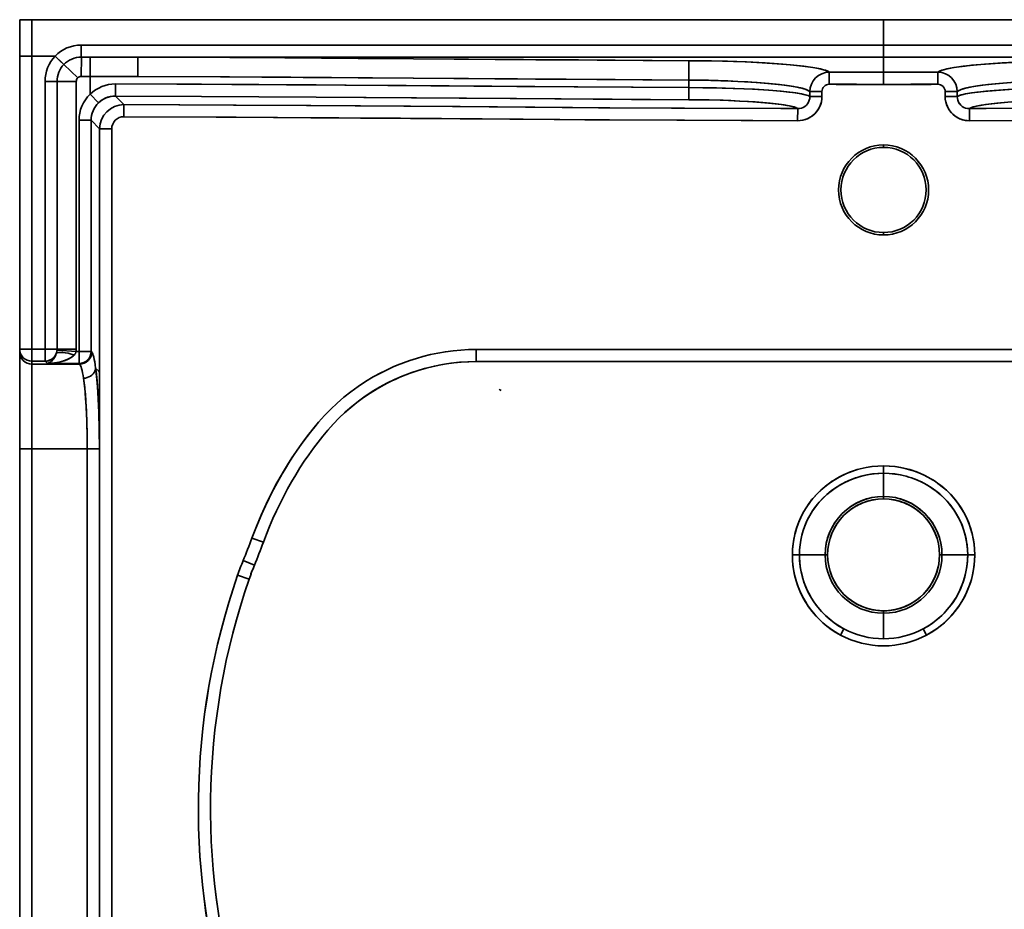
# Model space of a CAD drawing. Extents: x 239 to 2024, y -7 to 1577.
# Tile 2 of 8: x 239 to 644, y 359 to 724. Entities that reach past the tile are written whole.
import ezdxf

# ---------------------------------------------------------------- set-up
doc = ezdxf.new("R2010")
doc.units = 0

msp = doc.modelspace()

# ---------------------------------------------------------------- linework, layer by layer
at = {"color": 7, "lineweight": 35}
for p, q in [((239.5, 724.28), (239.5, 229.28)), ((244.48, 724.28), (594.5, 724.28)), ((594.5, 724.28), (244.48, 724.28)), ((944.5, 724.28), (244.5, 724.28)), ((327.18, 724.28), (249.5, 724.28)), ((357.53, 724.28), (336.52, 724.28)), ((448.49, 724.28), (377.26, 724.28)), ((550.3, 724.28), (448.49, 724.28)), ((594.5, 724.28), (550.3, 724.28)), ((594.5, 724.28), (944.52, 724.28)), ((944.52, 724.28), (594.5, 724.28)), ((638.7, 724.28), (594.5, 724.28)), ((740.51, 724.28), (638.7, 724.28)), ((594.5, 713.86), (264.77, 713.86)), ((594.5, 713.86), (264.77, 713.86)), ((924.23, 713.86), (594.5, 713.86)), ((594.5, 713.86), (924.23, 713.86)), ((239.5, 709.28), (239.5, 588.86)), ((239.5, 588.86), (239.5, 709.28)), ((244.49, 709.28), (244.5, 588.86)), ((244.5, 588.86), (244.49, 709.28)), ((594.5, 708.88), (288.08, 708.88)), ((288.08, 708.88), (594.5, 708.88)), ((594.5, 708.88), (900.92, 708.88)), ((594.5, 708.88), (900.92, 708.88)), ((249.92, 698.9), (249.92, 588.86)), ((249.92, 588.86), (249.92, 698.9)), ((254.86, 698.9), (254.86, 588.86)), ((254.86, 588.86), (254.86, 698.9)), ((262.76, 588.86), (262.76, 698.9)), ((262.76, 698.9), (262.76, 588.86)), ((263.88, 682.91), (263.88, 587.9)), ((263.88, 587.9), (263.88, 682.91)), ((268.86, 682.91), (268.86, 587.9)), ((268.86, 682.91), (268.86, 587.9)), ((272.35, 679.4), (272.35, 579.43)), ((272.35, 579.43), (272.35, 679.4)), ((277.33, 679.4), (277.33, 229.28)), ((277.33, 229.28), (277.33, 679.4)), ((239.5, 587.68), (239.5, 547.83)), ((239.5, 547.83), (239.5, 587.68)), ((427.11, 588.7), (761.89, 588.7)), ((761.89, 588.7), (427.11, 588.7)), ((244.5, 582.7), (244.5, 547.83)), ((244.5, 547.83), (244.5, 582.7)), ((427.11, 583.74), (594.5, 583.74)), ((594.5, 583.74), (427.11, 583.74)), ((761.89, 583.74), (594.5, 583.74)), ((761.89, 583.74), (594.5, 583.74)), ((272.35, 579.43), (272.35, 229.28)), ((272.35, 229.28), (272.35, 579.43)), ((239.5, 547.83), (239.5, 229.72)), ((239.5, 229.72), (239.5, 547.83)), ((244.5, 547.83), (244.5, 229.72)), ((267.29, 547.83), (244.5, 547.83)), ((244.5, 547.83), (267.29, 547.83)), ((244.5, 229.72), (244.5, 547.83)), ((267.29, 229.28), (267.29, 547.83)), ((267.29, 547.83), (267.29, 229.28)), ((272.27, 547.83), (272.27, 229.28)), ((272.27, 229.28), (272.27, 547.83))]:
    msp.add_line(p, q, dxfattribs=at)
at = {"color": 7, "lineweight": 35, "ltscale": 0.125}
for p, q in [((244.5, 724.28), (239.5, 724.28)), ((239.5, 724.28), (244.5, 724.28)), ((249.5, 724.28), (244.5, 724.28)), ((239.5, 588.86), (244.5, 588.86)), ((239.5, 588.86), (244.5, 588.86)), ((244.5, 547.83), (239.5, 547.83)), ((244.5, 547.83), (239.5, 547.83))]:
    msp.add_line(p, q, dxfattribs=at)
at = {"color": 7, "lineweight": 35, "ltscale": 0.124508}
msp.add_line((244.48, 724.28), (239.5, 724.28), dxfattribs=at)
msp.add_line((244.48, 724.28), (239.5, 724.28), dxfattribs=at)
at = {"color": 7, "lineweight": 35, "ltscale": 0.375}
for p, q in [((239.5, 724.28), (239.5, 709.28)), ((244.49, 709.28), (244.48, 724.28)), ((244.48, 724.28), (244.49, 709.28))]:
    msp.add_line(p, q, dxfattribs=at)
at = {"color": 7, "lineweight": 35, "ltscale": 0.233464}
msp.add_line((327.18, 724.28), (336.52, 724.28), dxfattribs=at)
at = {"color": 7, "lineweight": 35, "ltscale": 0.493346}
msp.add_line((377.26, 724.28), (357.53, 724.28), dxfattribs=at)
at = {"color": 7, "lineweight": 35, "ltscale": 0.260458}
for p, q in [((594.5, 724.28), (594.5, 713.86)), ((594.5, 713.86), (594.5, 724.28))]:
    msp.add_line(p, q, dxfattribs=at)
at = {"color": 7, "lineweight": 35, "ltscale": 0.124524}
for p, q in [((594.5, 713.86), (594.5, 708.88)), ((594.5, 708.88), (594.5, 713.86)), ((594.5, 702.68), (594.5, 697.7)), ((594.5, 697.7), (594.5, 702.68)), ((278.85, 692.87), (278.86, 697.85)), ((278.85, 692.87), (278.86, 697.85)), ((514.46, 691.4), (514.48, 696.38)), ((282.33, 684.39), (282.34, 689.37)), ((282.33, 684.39), (282.34, 689.37)), ((559.2, 682.74), (559.21, 687.72)), ((559.2, 682.74), (559.21, 687.72)), ((629.8, 682.74), (629.79, 687.72)), ((629.8, 682.74), (629.79, 687.72)), ((272.35, 679.4), (277.33, 679.4)), ((277.33, 679.4), (272.35, 679.4)), ((263.88, 582.92), (263.88, 587.9)), ((263.88, 582.92), (263.88, 587.9)), ((272.27, 547.83), (267.29, 547.83)), ((272.27, 547.83), (267.29, 547.83))]:
    msp.add_line(p, q, dxfattribs=at)
at = {"color": 7, "lineweight": 35, "ltscale": 0.124722}
msp.add_line((239.5, 709.28), (244.49, 709.28), dxfattribs=at)
at = {"color": 7, "lineweight": 35, "ltscale": 0.124723}
msp.add_line((244.49, 709.28), (239.5, 709.28), dxfattribs=at)
at = {"color": 7, "lineweight": 35, "ltscale": 0.239068}
msp.add_line((254.05, 709.28), (244.49, 709.28), dxfattribs=at)
at = {"color": 7, "lineweight": 35, "ltscale": 0.198098}
msp.add_line((264.83, 700.98), (264.85, 708.91), dxfattribs=at)
at = {"color": 7, "lineweight": 35, "ltscale": 0.198096}
msp.add_line((264.83, 700.98), (264.85, 708.91), dxfattribs=at)
at = {"color": 7, "lineweight": 35, "ltscale": 0.09076}
msp.add_line((268.48, 708.9), (264.85, 708.91), dxfattribs=at)
msp.add_line((268.48, 708.9), (264.85, 708.91), dxfattribs=at)
at = {"color": 7, "lineweight": 35, "ltscale": 0.198254}
msp.add_line((268.46, 700.97), (268.48, 708.9), dxfattribs=at)
at = {"color": 7, "lineweight": 35, "ltscale": 0.198251}
msp.add_line((268.48, 708.9), (268.46, 700.97), dxfattribs=at)
at = {"color": 7, "lineweight": 35, "ltscale": 0.489966}
for p, q in [((288.08, 708.88), (268.48, 708.9)), ((268.48, 708.9), (288.08, 708.88))]:
    msp.add_line(p, q, dxfattribs=at)
at = {"color": 7, "lineweight": 35, "ltscale": 0.199239}
msp.add_line((288.06, 700.91), (288.08, 708.88), dxfattribs=at)
msp.add_line((288.06, 700.91), (288.08, 708.88), dxfattribs=at)
at = {"color": 7, "lineweight": 35, "ltscale": 0.155013}
msp.add_line((594.5, 702.68), (594.5, 708.88), dxfattribs=at)
msp.add_line((594.5, 702.68), (594.5, 708.88), dxfattribs=at)
at = {"color": 7, "lineweight": 35, "ltscale": 0.19757}
msp.add_line((263.34, 700.36), (257.65, 705.85), dxfattribs=at)
at = {"color": 7, "lineweight": 35, "ltscale": 0.197635}
msp.add_line((257.65, 705.85), (263.34, 700.36), dxfattribs=at)
at = {"color": 7, "lineweight": 35, "ltscale": 0.090727}
for p, q in [((268.46, 700.97), (264.83, 700.98)), ((264.83, 700.98), (268.46, 700.97))]:
    msp.add_line(p, q, dxfattribs=at)
at = {"color": 7, "lineweight": 35, "ltscale": 0.489956}
for p, q in [((268.46, 700.97), (288.06, 700.91)), ((244.5, 582.7), (264.1, 582.7)), ((264.1, 582.7), (244.5, 582.7))]:
    msp.add_line(p, q, dxfattribs=at)
at = {"color": 7, "lineweight": 35, "ltscale": 0.182158}
msp.add_line((268.46, 693.69), (268.46, 700.97), dxfattribs=at)
at = {"color": 7, "lineweight": 35, "ltscale": 0.489957}
msp.add_line((268.46, 700.97), (288.06, 700.91), dxfattribs=at)
at = {"color": 7, "lineweight": 35, "ltscale": 0.124526}
for p, q in [((572.18, 697.72), (572.19, 702.7)), ((572.18, 697.72), (572.19, 702.7)), ((616.82, 697.72), (616.81, 702.7)), ((616.82, 697.72), (616.81, 702.7))]:
    msp.add_line(p, q, dxfattribs=at)
at = {"color": 7, "lineweight": 35, "ltscale": 0.123449}
for p, q in [((249.92, 698.9), (254.86, 698.9)), ((254.86, 698.9), (249.92, 698.9)), ((249.92, 588.86), (254.86, 588.86)), ((249.92, 588.86), (254.86, 588.86))]:
    msp.add_line(p, q, dxfattribs=at)
at = {"color": 7, "lineweight": 35, "ltscale": 0.197517}
for p, q in [((262.76, 698.9), (254.86, 698.9)), ((254.86, 698.9), (262.76, 698.9)), ((262.72, 587.9), (254.84, 588.49)), ((262.72, 587.9), (254.84, 588.49)), ((262.76, 588.86), (254.86, 588.86)), ((254.86, 588.86), (262.76, 588.86))]:
    msp.add_line(p, q, dxfattribs=at)
at = {"color": 7, "lineweight": 35, "ltscale": 0.124525}
for p, q in [((514.46, 691.4), (514.48, 696.38)), ((268.86, 682.91), (263.88, 682.91)), ((268.86, 682.91), (263.88, 682.91)), ((244.5, 588.86), (244.5, 583.88)), ((244.5, 588.86), (244.5, 583.88)), ((249.92, 583.88), (249.92, 588.86)), ((249.92, 583.88), (249.92, 588.86)), ((263.88, 587.9), (268.86, 587.9)), ((263.88, 587.9), (268.86, 587.9))]:
    msp.add_line(p, q, dxfattribs=at)
at = {"color": 7, "lineweight": 35, "ltscale": 0.077188}
msp.add_line((514.48, 699.46), (514.48, 696.38), dxfattribs=at)
at = {"color": 7, "lineweight": 35, "ltscale": 0.077187}
msp.add_line((514.48, 696.38), (514.48, 699.46), dxfattribs=at)
at = {"color": 7, "lineweight": 35, "ltscale": 0.124046}
for p, q in [((271.9, 690.11), (268.46, 693.69)), ((268.46, 693.69), (271.9, 690.11))]:
    msp.add_line(p, q, dxfattribs=at)
at = {"color": 7, "lineweight": 35, "ltscale": 0.123683}
msp.add_line((282.34, 689.37), (278.85, 692.87), dxfattribs=at)
msp.add_line((282.34, 689.37), (278.85, 692.87), dxfattribs=at)
at = {"color": 7, "lineweight": 35, "ltscale": 0.051134}
for p, q in [((564.22, 692.69), (564.22, 694.73)), ((564.22, 694.73), (564.22, 692.69)), ((569.19, 694.73), (569.19, 692.69)), ((569.19, 692.69), (569.19, 694.73)), ((619.81, 692.69), (619.81, 694.73)), ((619.81, 694.73), (619.81, 692.69)), ((624.78, 694.73), (624.78, 692.69)), ((624.78, 692.69), (624.78, 694.73))]:
    msp.add_line(p, q, dxfattribs=at)
at = {"color": 7, "lineweight": 35, "ltscale": 0.124297}
for p, q in [((564.22, 694.73), (569.19, 694.73)), ((569.19, 694.73), (564.22, 694.73)), ((569.19, 692.69), (564.22, 692.69)), ((569.19, 692.69), (564.22, 692.69)), ((619.81, 694.73), (624.78, 694.73)), ((619.81, 694.73), (624.78, 694.73)), ((624.78, 692.69), (619.81, 692.69)), ((619.81, 692.69), (624.78, 692.69))]:
    msp.add_line(p, q, dxfattribs=at)
at = {"color": 7, "lineweight": 35, "ltscale": 0.123632}
for p, q in [((268.86, 682.91), (272.35, 679.4)), ((272.35, 679.4), (268.86, 682.91))]:
    msp.add_line(p, q, dxfattribs=at)
at = {"color": 7, "lineweight": 35, "ltscale": 0.025}
for p, q in [((594.5, 672.78), (594.5, 671.78)), ((594.5, 671.78), (594.5, 672.78)), ((594.5, 636.78), (594.5, 635.78)), ((594.5, 635.78), (594.5, 636.78))]:
    msp.add_line(p, q, dxfattribs=at)
at = {"color": 7, "lineweight": 35, "ltscale": 0.029497}
for p, q in [((239.5, 588.86), (239.5, 587.68)), ((239.5, 587.68), (239.5, 588.86)), ((244.5, 583.88), (244.5, 582.7)), ((244.5, 582.7), (244.5, 583.88))]:
    msp.add_line(p, q, dxfattribs=at)
at = {"color": 7, "lineweight": 35, "ltscale": 0.135458}
for p, q in [((249.92, 588.86), (244.5, 588.86)), ((244.5, 588.86), (249.92, 588.86)), ((244.5, 583.88), (249.92, 583.88)), ((249.92, 583.88), (244.5, 583.88))]:
    msp.add_line(p, q, dxfattribs=at)
at = {"color": 7, "lineweight": 35, "ltscale": 0.028898}
for p, q in [((262.72, 587.9), (263.88, 587.9)), ((263.88, 587.9), (262.72, 587.9))]:
    msp.add_line(p, q, dxfattribs=at)
at = {"color": 7, "lineweight": 35, "ltscale": 0.007819}
msp.add_line((268.86, 587.9), (269.08, 587.68), dxfattribs=at)
msp.add_line((268.86, 587.9), (269.08, 587.68), dxfattribs=at)
at = {"color": 7, "lineweight": 35, "ltscale": 0.124069}
msp.add_line((427.11, 588.7), (427.11, 583.74), dxfattribs=at)
msp.add_line((427.11, 588.7), (427.11, 583.74), dxfattribs=at)
at = {"color": 7, "lineweight": 35, "ltscale": 0.033895}
for p, q in [((249.92, 583.88), (250.88, 582.92)), ((250.88, 582.92), (249.92, 583.88))]:
    msp.add_line(p, q, dxfattribs=at)
at = {"color": 7, "lineweight": 35, "ltscale": 0.325}
for p, q in [((250.88, 582.92), (263.88, 582.92)), ((263.88, 582.92), (250.88, 582.92))]:
    msp.add_line(p, q, dxfattribs=at)
at = {"color": 7, "lineweight": 35, "ltscale": 0.00782}
for p, q in [((263.88, 582.92), (264.1, 582.7)), ((264.1, 582.7), (263.88, 582.92))]:
    msp.add_line(p, q, dxfattribs=at)
at = {"color": 7, "lineweight": 35, "ltscale": 0.040704}
msp.add_line((270.72, 581.06), (271.87, 579.9), dxfattribs=at)
msp.add_line((270.72, 581.06), (271.87, 579.9), dxfattribs=at)
at = {"color": 7, "lineweight": 35, "ltscale": 0.016815}
msp.add_line((271.87, 579.9), (272.35, 579.43), dxfattribs=at)
msp.add_line((271.87, 579.9), (272.35, 579.43), dxfattribs=at)
at = {"color": 7, "lineweight": 35, "ltscale": 0.004645}
msp.add_line((594.5, 540.83), (594.5, 541.02), dxfattribs=at)
msp.add_line((594.5, 540.83), (594.5, 541.02), dxfattribs=at)
at = {"color": 7, "lineweight": 35, "ltscale": 0.075555}
for p, q in [((594.5, 540.83), (594.5, 537.81)), ((594.5, 537.81), (594.5, 540.83))]:
    msp.add_line(p, q, dxfattribs=at)
at = {"color": 7, "lineweight": 35, "ltscale": 0.237918}
msp.add_line((594.5, 528.29), (594.5, 537.81), dxfattribs=at)
msp.add_line((594.5, 528.29), (594.5, 537.81), dxfattribs=at)
at = {"color": 7, "lineweight": 35, "ltscale": 0.025304}
for p, q in [((594.5, 528.29), (594.5, 527.28)), ((594.5, 527.28), (594.5, 528.29)), ((571.5, 504.28), (570.49, 504.28)), ((571.5, 504.28), (570.49, 504.28)), ((617.5, 504.28), (618.51, 504.28)), ((617.5, 504.28), (618.51, 504.28)), ((594.5, 481.28), (594.5, 480.27)), ((594.5, 480.27), (594.5, 481.28))]:
    msp.add_line(p, q, dxfattribs=at)
at = {"color": 7, "lineweight": 35, "ltscale": 0.124919}
msp.add_line((334.95, 511.19), (339.64, 509.45), dxfattribs=at)
at = {"color": 7, "lineweight": 35, "ltscale": 0.12492}
msp.add_line((334.95, 511.19), (339.64, 509.45), dxfattribs=at)
at = {"color": 7, "lineweight": 35, "ltscale": 0.124937}
msp.add_line((331.33, 501.9), (335.95, 500), dxfattribs=at)
msp.add_line((331.33, 501.9), (335.95, 500), dxfattribs=at)
at = {"color": 7, "lineweight": 35, "ltscale": 0.072699}
for p, q in [((559.93, 504.28), (557.02, 504.28)), ((629.07, 504.28), (631.98, 504.28))]:
    msp.add_line(p, q, dxfattribs=at)
at = {"color": 7, "lineweight": 35, "ltscale": 0.072701}
for p, q in [((559.93, 504.28), (557.02, 504.28)), ((629.07, 504.28), (631.98, 504.28))]:
    msp.add_line(p, q, dxfattribs=at)
at = {"color": 7, "lineweight": 35, "ltscale": 0.264047}
for p, q in [((570.49, 504.28), (559.93, 504.28)), ((559.93, 504.28), (570.49, 504.28)), ((618.51, 504.28), (629.07, 504.28)), ((629.07, 504.28), (618.51, 504.28))]:
    msp.add_line(p, q, dxfattribs=at)
at = {"color": 7, "lineweight": 35, "ltscale": 0.124942}
msp.add_line((329.05, 495.87), (333.77, 494.23), dxfattribs=at)
msp.add_line((329.05, 495.87), (333.77, 494.23), dxfattribs=at)
at = {"color": 7, "lineweight": 35, "ltscale": 0.262}
msp.add_line((594.5, 480.27), (594.5, 469.79), dxfattribs=at)
msp.add_line((594.5, 480.27), (594.5, 469.79), dxfattribs=at)
at = {"color": 7, "lineweight": 35, "ltscale": 0.072867}
for p, q in [((578.23, 473.85), (576.86, 471.27)), ((610.77, 473.85), (612.14, 471.27))]:
    msp.add_line(p, q, dxfattribs=at)
at = {"color": 7, "lineweight": 35, "ltscale": 0.072869}
for p, q in [((578.23, 473.85), (576.86, 471.27)), ((610.77, 473.85), (612.14, 471.27))]:
    msp.add_line(p, q, dxfattribs=at)
at = {"color": 7, "lineweight": 35}
for points in [[(264.77, 713.86), (264.79, 710.83), (264.81, 709.6), (264.85, 708.91)], [(264.77, 713.86), (264.79, 710.83), (264.81, 709.6), (264.85, 708.91)], [(257.65, 705.85), (257.11, 706.35), (254.05, 709.28)], [(254.05, 709.28), (256, 707.42), (257.65, 705.85)], [(514.51, 707.43), (469.2, 707.71), (423.91, 708.04), (378.66, 708.38), (333.41, 708.67), (288.08, 708.88)], [(514.51, 707.43), (476.74, 707.65), (451.57, 707.83), (401.27, 708.21), (351, 708.57), (325.82, 708.72), (288.08, 708.88)], [(572.19, 702.7), (571.81, 702.95), (571.28, 703.21), (570.61, 703.46), (569.8, 703.7), (567.83, 704.17), (565.43, 704.61), (563.38, 704.91), (561.15, 705.2), (556.23, 705.72), (550.84, 706.17), (546.68, 706.45), (542.38, 706.69), (537.68, 706.91), (532.89, 707.09), (523.77, 707.32), (514.51, 707.43)], [(572.19, 702.7), (571.95, 702.87), (571.64, 703.04), (570.83, 703.38), (569.79, 703.7), (568.54, 704.02), (567.07, 704.32), (565.43, 704.61), (561.75, 705.13), (557.6, 705.59), (553.09, 706), (549.51, 706.26), (545.82, 706.5), (538.15, 706.89), (530.41, 707.17), (522.51, 707.35), (514.51, 707.43)], [(674.49, 707.43), (666.21, 707.34), (658.04, 707.15), (650.07, 706.86), (642.41, 706.45), (636.33, 706.03), (630.69, 705.52), (628.02, 705.22), (625.54, 704.9), (623.41, 704.58), (621.5, 704.24), (620.23, 703.96), (619.12, 703.68), (618.4, 703.46), (617.79, 703.23), (617.22, 702.97), (616.81, 702.7)], [(616.81, 702.7), (617.05, 702.87), (617.36, 703.04), (618.17, 703.38), (619.21, 703.7), (620.46, 704.02), (621.93, 704.32), (623.57, 704.61), (627.25, 705.13), (631.4, 705.59), (635.91, 706), (639.49, 706.26), (643.18, 706.5), (650.85, 706.89), (658.59, 707.17), (666.49, 707.35), (674.49, 707.43)], [(288.06, 700.91), (322.05, 700.77), (356.02, 700.57), (423.87, 700.07), (484.26, 699.64), (514.48, 699.46)], [(514.48, 699.46), (476.69, 699.69), (451.52, 699.86), (401.21, 700.24), (350.96, 700.6), (325.78, 700.75), (288.06, 700.91)], [(514.48, 696.38), (468.87, 696.65), (398.25, 697.18), (349.08, 697.52), (304.12, 697.76), (278.86, 697.85)], [(278.86, 697.85), (314.25, 697.72), (361.32, 697.44), (373.1, 697.36), (443.75, 696.83), (490.9, 696.51), (514.48, 696.38)], [(564.22, 694.73), (563.99, 694.92), (563.7, 695.1), (562.92, 695.46), (561.9, 695.81), (560.99, 696.07), (559.97, 696.31), (557.61, 696.78), (555.87, 697.06), (553.99, 697.33), (549.88, 697.81), (545.4, 698.23), (542.09, 698.49), (538.68, 698.71), (534.65, 698.93), (530.52, 699.11), (522.57, 699.35), (514.48, 699.46)], [(514.48, 699.46), (518.99, 699.42), (523.46, 699.33), (527.68, 699.21), (531.83, 699.06), (537.34, 698.79), (542.6, 698.45), (547.54, 698.05), (551.76, 697.61), (555.55, 697.11), (557.4, 696.82), (559.07, 696.5), (560.3, 696.24), (561.39, 695.96), (562.66, 695.56), (563.17, 695.36), (563.6, 695.15), (563.95, 694.94), (564.22, 694.73)], [(564.22, 692.69), (563.89, 692.88), (563.45, 693.07), (562.89, 693.26), (562.22, 693.45), (560.55, 693.81), (559.03, 694.07), (557.31, 694.32), (553.32, 694.78), (550.45, 695.04), (547.36, 695.28), (540.65, 695.69), (533.41, 696.01), (525.83, 696.22), (520.18, 696.33), (514.48, 696.38)], [(514.48, 696.38), (523.7, 696.27), (532.75, 696.03), (537.16, 695.86), (541.45, 695.65), (545.31, 695.42), (549.01, 695.16), (552.42, 694.86), (555.57, 694.54), (558.4, 694.17), (560.79, 693.76), (562.33, 693.42), (562.96, 693.24), (563.49, 693.06), (563.91, 692.87), (564.22, 692.69)], [(624.78, 694.73), (625.01, 694.92), (625.3, 695.1), (626.08, 695.46), (627.1, 695.81), (628.01, 696.07), (629.03, 696.31), (631.39, 696.78), (633.13, 697.06), (635.01, 697.33), (639.12, 697.81), (643.6, 698.23), (646.91, 698.49), (650.32, 698.71), (654.35, 698.93), (658.48, 699.11), (666.43, 699.35), (674.52, 699.46)], [(624.78, 694.73), (625.05, 694.95), (625.42, 695.16), (625.86, 695.37), (626.4, 695.58), (627.71, 695.99), (628.74, 696.25), (629.88, 696.5), (631.55, 696.81), (633.39, 697.1), (637.39, 697.62), (641.89, 698.08), (646.8, 698.48), (650.6, 698.73), (654.54, 698.94), (658.76, 699.12), (663.06, 699.27), (668.76, 699.4), (674.52, 699.46)], [(674.52, 696.38), (666.08, 696.28), (657.8, 696.08), (649.87, 695.77), (646.11, 695.57), (642.51, 695.34), (637.35, 694.94), (632.83, 694.46), (630.85, 694.2), (629.11, 693.93), (627.63, 693.65), (626.42, 693.35), (625.42, 693.02), (625.06, 692.86), (624.78, 692.69)], [(674.52, 696.38), (665.3, 696.27), (656.25, 696.03), (651.84, 695.86), (647.55, 695.65), (643.69, 695.42), (639.99, 695.16), (636.58, 694.86), (633.43, 694.54), (630.6, 694.17), (628.21, 693.76), (626.67, 693.42), (626.04, 693.24), (625.51, 693.06), (625.09, 692.87), (624.78, 692.69)], [(271.9, 690.11), (272.75, 690.84), (273.67, 691.46), (274.64, 691.97), (275.64, 692.36), (276.67, 692.64), (277.75, 692.82), (278.85, 692.87)], [(278.85, 692.87), (314.23, 692.74), (361.28, 692.46), (402.5, 692.16), (443.71, 691.85), (490.87, 691.53), (514.46, 691.4)], [(278.85, 692.87), (314.22, 692.74), (361.28, 692.46), (420.16, 692.03), (483.03, 691.58), (514.46, 691.4)], [(559.2, 682.74), (560.24, 682.79), (561.26, 682.95), (562.27, 683.21), (563.24, 683.58), (564.16, 684.04), (565.03, 684.6), (565.84, 685.24), (566.58, 685.97), (567.24, 686.76), (567.81, 687.62), (568.29, 688.53), (568.67, 689.49), (568.96, 690.54), (569.13, 691.61), (569.19, 692.69)], [(559.2, 682.74), (560.28, 682.8), (561.35, 682.97), (562.39, 683.25), (563.4, 683.65), (564.36, 684.16), (565.32, 684.81), (566.19, 685.56), (566.97, 686.42), (567.65, 687.36), (568.21, 688.37), (568.65, 689.44), (568.96, 690.55), (569.14, 691.69), (569.19, 692.69)], [(559.21, 687.72), (560, 687.77), (560.77, 687.95), (561.5, 688.24), (562.17, 688.65), (562.77, 689.16), (563.29, 689.75), (563.69, 690.43), (563.99, 691.16), (564.16, 691.91), (564.22, 692.69)], [(564.22, 692.69), (564.16, 691.9), (563.98, 691.13), (563.68, 690.4), (563.27, 689.73), (562.75, 689.13), (562.15, 688.63), (561.47, 688.23), (560.73, 687.94), (559.96, 687.77), (559.21, 687.72)], [(629.8, 682.74), (628.76, 682.79), (627.74, 682.95), (626.73, 683.21), (625.76, 683.58), (624.84, 684.04), (623.97, 684.6), (623.16, 685.24), (622.42, 685.97), (621.76, 686.76), (621.19, 687.62), (620.71, 688.53), (620.33, 689.49), (620.04, 690.54), (619.87, 691.61), (619.81, 692.69)], [(619.81, 692.69), (619.88, 691.53), (620.08, 690.39), (620.41, 689.28), (620.87, 688.22), (621.44, 687.22), (622.14, 686.29), (622.93, 685.45), (623.82, 684.71), (624.79, 684.07), (625.82, 683.55), (626.91, 683.16), (628.04, 682.89), (628.91, 682.78), (629.8, 682.74)], [(629.79, 687.72), (629, 687.77), (628.23, 687.95), (627.5, 688.24), (626.83, 688.65), (626.23, 689.16), (625.71, 689.75), (625.31, 690.43), (625.01, 691.16), (624.84, 691.91), (624.78, 692.69)], [(629.79, 687.72), (629, 687.77), (628.23, 687.95), (627.5, 688.24), (626.82, 688.65), (626.22, 689.16), (625.71, 689.76), (625.3, 690.44), (625.01, 691.17), (624.83, 691.94), (624.78, 692.69)], [(559.21, 687.72), (512.65, 687.9), (481.95, 688.08), (420.53, 688.53), (359.12, 688.98), (328.41, 689.17), (282.34, 689.37)], [(559.21, 687.72), (552.28, 687.74), (507.3, 687.93), (477.3, 688.11), (417.32, 688.55), (357.33, 688.99), (327.34, 689.18), (282.34, 689.37)], [(514.46, 691.4), (522.85, 691.29), (527.3, 691.17), (531.68, 691.02), (535.37, 690.85), (538.97, 690.65), (542.42, 690.42), (545.72, 690.16), (548.53, 689.89), (551.14, 689.59), (553.6, 689.25), (555.73, 688.87), (557.29, 688.51), (557.93, 688.32), (558.47, 688.12), (558.9, 687.92), (559.21, 687.72)], [(514.46, 691.4), (521.54, 691.31), (528.53, 691.13), (535.31, 690.85), (541.73, 690.47), (544.91, 690.23), (547.9, 689.96), (550.34, 689.69), (552.58, 689.4), (554.71, 689.07), (556.5, 688.71), (557.71, 688.39), (558.62, 688.06), (558.96, 687.89), (559.21, 687.72)], [(674.54, 691.4), (667.46, 691.31), (660.47, 691.13), (653.69, 690.85), (647.27, 690.47), (644.09, 690.23), (641.1, 689.96), (638.66, 689.69), (636.42, 689.4), (634.29, 689.07), (632.5, 688.71), (631.29, 688.39), (630.38, 688.06), (630.04, 687.89), (629.79, 687.72)], [(629.79, 687.72), (630.19, 687.97), (630.78, 688.22), (631.38, 688.42), (632.09, 688.61), (633.27, 688.87), (634.63, 689.12), (637.8, 689.59), (641.47, 689.99), (645.52, 690.35), (648.75, 690.57), (652.09, 690.77), (659.03, 691.08), (666.73, 691.3), (674.54, 691.4)], [(629.79, 687.72), (676.35, 687.9), (707.05, 688.08), (768.47, 688.53), (829.88, 688.98), (860.59, 689.17), (906.66, 689.37)], [(906.66, 689.37), (861.66, 689.18), (831.67, 688.99), (771.68, 688.55), (711.69, 688.11), (681.7, 687.93), (636.71, 687.74), (629.79, 687.72)], [(559.2, 682.74), (512.64, 682.92), (481.93, 683.1), (420.51, 683.55), (359.09, 684), (328.39, 684.19), (282.33, 684.39)], [(282.33, 684.39), (320.2, 684.23), (345.45, 684.09), (395.96, 683.73), (446.46, 683.35), (471.71, 683.17), (509.59, 682.94), (540.72, 682.8), (559.2, 682.74)], [(629.8, 682.74), (676.36, 682.92), (707.07, 683.1), (768.49, 683.55), (829.91, 684), (860.61, 684.19), (906.67, 684.39)], [(629.8, 682.74), (659.97, 682.84), (699.6, 683.05), (726.02, 683.23), (778.86, 683.63), (835.67, 684.04), (864.07, 684.21), (906.67, 684.39)], [(254.53, 587.02), (254.32, 586.41), (254.08, 585.87), (253.8, 585.36), (253.51, 584.91), (253.02, 584.3), (252.52, 583.82), (252.01, 583.44), (251.44, 583.13), (250.88, 582.92)], [(254.53, 587.02), (254.23, 586.17), (253.86, 585.46), (253.32, 584.66), (252.75, 584.02), (252.14, 583.52), (251.51, 583.16), (250.88, 582.92)], [(261.92, 586.43), (262.19, 586.75), (262.41, 587.09), (262.63, 587.58), (262.72, 587.9)], [(262.72, 587.9), (262.63, 587.56), (262.42, 587.11), (262.19, 586.76), (261.92, 586.43)], [(427.11, 588.7), (423.94, 588.64), (420.78, 588.47), (417.62, 588.17), (414.48, 587.76), (411.36, 587.23), (408.25, 586.58), (405.18, 585.82), (402.51, 585.06), (399.87, 584.21), (397.26, 583.28), (394.68, 582.27), (392.98, 581.55), (391.3, 580.79), (389.63, 579.99), (387.98, 579.16), (384.77, 577.4), (381.63, 575.52), (378.58, 573.49), (375.62, 571.34), (372.75, 569.07), (369.98, 566.67), (367.32, 564.16), (364.76, 561.54), (362.32, 558.8)], [(427.11, 588.7), (423.94, 588.64), (420.78, 588.47), (417.62, 588.17), (414.48, 587.76), (411.35, 587.23), (408.25, 586.58), (405.18, 585.82), (402.51, 585.06), (399.87, 584.21), (397.26, 583.28), (394.68, 582.27), (392.98, 581.54), (391.29, 580.78), (389.63, 579.99), (387.97, 579.15), (384.76, 577.4), (381.63, 575.51), (378.58, 573.49), (375.62, 571.34), (372.75, 569.07), (369.98, 566.67), (367.32, 564.16), (364.76, 561.53), (362.32, 558.8)], [(250.88, 582.92), (252.82, 583.06), (254.74, 583.33), (255.7, 583.52), (256.65, 583.76), (257.78, 584.09), (258.88, 584.51), (259.96, 585.01), (260.83, 585.52), (261.24, 585.82), (261.62, 586.14), (261.92, 586.43)], [(261.92, 586.43), (261.58, 586.1), (261.22, 585.8), (260.68, 585.43), (260.12, 585.09), (259.04, 584.57), (257.93, 584.15), (256.8, 583.8), (255.08, 583.4), (253.35, 583.12), (252.11, 582.99), (250.88, 582.92)], [(366.11, 555.56), (368.42, 558.14), (370.84, 560.63), (373.37, 563.01), (375.99, 565.27), (378.71, 567.43), (381.51, 569.46), (384.4, 571.37), (387.38, 573.15), (390.42, 574.81), (393.53, 576.33), (396.71, 577.72), (399.94, 578.97), (403.22, 580.07), (406.55, 581.04), (409.92, 581.86), (413.31, 582.53), (416.74, 583.06), (420.19, 583.44), (423.65, 583.66), (427.11, 583.74)], [(427.11, 583.74), (424.04, 583.68), (420.96, 583.5), (417.9, 583.2), (414.85, 582.79), (411.83, 582.26), (408.82, 581.61), (405.84, 580.85), (403.26, 580.08), (400.71, 579.24), (398.18, 578.31), (395.69, 577.29), (394.05, 576.57), (392.42, 575.81), (390.82, 575.01), (389.23, 574.18), (386.34, 572.55), (383.52, 570.81), (380.78, 568.94), (378.11, 566.97), (375.53, 564.89), (373.03, 562.7), (370.63, 560.42), (368.32, 558.03), (366.11, 555.56)], [(270.72, 581.06), (270.63, 580.42), (270.42, 579.8), (270.11, 579.22), (269.68, 578.67), (269.17, 578.18), (268.59, 577.76), (267.95, 577.42), (267.24, 577.16), (266.5, 576.98), (265.74, 576.9)], [(270.72, 581.06), (270.63, 580.42), (270.42, 579.8), (270.11, 579.22), (269.68, 578.67), (269.17, 578.18), (268.59, 577.76), (267.95, 577.42), (267.24, 577.16), (266.5, 576.98), (265.74, 576.9)], [(272.27, 547.83), (272.21, 555.48), (272.01, 562.99), (271.86, 566.64), (271.68, 570.18), (271.47, 573.35), (271.23, 576.36), (270.99, 578.8), (270.72, 581.06)], [(272.27, 547.83), (272.23, 554), (272.11, 560.01), (271.9, 565.73), (271.62, 571.03), (271.28, 575.78), (270.87, 579.85), (270.72, 581.06)], [(265.74, 576.9), (265.99, 575.06), (266.22, 573.05), (266.61, 568.56), (266.92, 563.63), (267.13, 558.4), (267.25, 553.16), (267.29, 547.83)], [(267.29, 547.83), (267.24, 553.66), (267.1, 559.4), (266.85, 564.94), (266.49, 570.15), (266.15, 573.72), (265.74, 576.9)], [(437.42, 571.88), (436.86, 572.15), (436.47, 572.42)], [(362.32, 558.8), (359.94, 555.93), (357.63, 553), (355.4, 549.99), (353.24, 546.93), (351.39, 544.16), (349.6, 541.34), (347.87, 538.48), (346.61, 536.31), (345.38, 534.11), (343.03, 529.67), (340.81, 525.15), (338.73, 520.56), (336.78, 515.9), (334.95, 511.19)], [(594.5, 540.83), (592.12, 540.76), (589.73, 540.54), (587.34, 540.16), (586.11, 539.91), (584.89, 539.62), (583.71, 539.3), (582.53, 538.94), (580.43, 538.18), (578.33, 537.29), (576.24, 536.24), (574.18, 535.04), (573.16, 534.38), (572.15, 533.67), (570.38, 532.31), (568.67, 530.82), (567.02, 529.2), (565.45, 527.44), (563.98, 525.55), (562.69, 523.66), (561.5, 521.67), (560.44, 519.59), (559.51, 517.42), (558.71, 515.18), (558.11, 513.06), (557.63, 510.9), (557.29, 508.71), (557.09, 506.5), (557.02, 504.28)], [(594.5, 540.83), (592.14, 540.76), (589.77, 540.54), (587.38, 540.17), (586.15, 539.92), (584.92, 539.63), (583.73, 539.3), (582.53, 538.94), (580.51, 538.21), (578.47, 537.35), (576.41, 536.33), (574.35, 535.14), (573.32, 534.48), (572.29, 533.77), (570.6, 532.49), (568.93, 531.06), (567.3, 529.48), (565.72, 527.75), (564.95, 526.83), (564.21, 525.87), (562.94, 524.05), (561.76, 522.12), (560.67, 520.07), (559.71, 517.92), (559.27, 516.8), (558.87, 515.66), (558.22, 513.48), (557.7, 511.24), (557.32, 508.94), (557.09, 506.62), (557.02, 504.28)], [(594.5, 540.83), (596.88, 540.76), (599.27, 540.54), (601.66, 540.16), (602.89, 539.91), (604.11, 539.62), (605.29, 539.3), (606.47, 538.94), (608.57, 538.18), (610.67, 537.29), (612.76, 536.24), (614.82, 535.04), (615.84, 534.38), (616.85, 533.67), (618.62, 532.31), (620.33, 530.82), (621.98, 529.2), (623.55, 527.44), (625.02, 525.55), (626.31, 523.66), (627.5, 521.67), (628.56, 519.59), (629.49, 517.42), (630.29, 515.18), (630.89, 513.06), (631.37, 510.9), (631.71, 508.71), (631.91, 506.5), (631.98, 504.28)], [(631.98, 504.28), (631.91, 506.57), (631.69, 508.85), (631.33, 511.1), (630.83, 513.31), (630.2, 515.45), (629.45, 517.53), (628.52, 519.67), (627.48, 521.7), (626.34, 523.62), (625.11, 525.43), (623.81, 527.12), (622.39, 528.76), (620.92, 530.27), (619.4, 531.65), (617.87, 532.91), (616.85, 533.67), (615.82, 534.39), (614.76, 535.07), (613.7, 535.71), (611.7, 536.79), (609.7, 537.72), (607.73, 538.5), (605.76, 539.16), (603.82, 539.69), (601.46, 540.2), (599.13, 540.55), (596.81, 540.76), (594.5, 540.83)], [(559.93, 504.28), (559.99, 506.31), (560.18, 508.34), (560.49, 510.34), (560.93, 512.32), (561.48, 514.26), (562.15, 516.15), (562.75, 517.6), (563.41, 519.02), (564.14, 520.39), (564.73, 521.39), (565.35, 522.37), (566.67, 524.24), (568.09, 525.99), (569.62, 527.62), (571.24, 529.15), (572.94, 530.55), (574.69, 531.81), (576.49, 532.94), (578.31, 533.95), (580.36, 534.91), (582.43, 535.72), (584.5, 536.39), (586.57, 536.93), (588.65, 537.33), (590.6, 537.6), (592.55, 537.76), (594.5, 537.81)], [(594.5, 537.81), (592.21, 537.74), (589.91, 537.52), (587.61, 537.14), (586.44, 536.89), (585.26, 536.6), (584.12, 536.28), (582.98, 535.92), (580.87, 535.12), (578.77, 534.17), (577.71, 533.63), (576.66, 533.05), (575.64, 532.43), (574.62, 531.76), (572.9, 530.52), (571.23, 529.13), (569.61, 527.62), (568.07, 525.96), (567.33, 525.08), (566.62, 524.17), (565.36, 522.39), (564.21, 520.5), (563.17, 518.52), (562.26, 516.45), (561.49, 514.3), (560.93, 512.36), (560.5, 510.37), (560.18, 508.36), (559.99, 506.32), (559.93, 504.28)], [(594.5, 537.81), (596.8, 537.73), (599.11, 537.51), (601.41, 537.14), (602.59, 536.89), (603.76, 536.6), (604.9, 536.28), (606.03, 535.91), (608.06, 535.15), (610.08, 534.25), (612.07, 533.2), (614.03, 532), (615, 531.34), (615.94, 530.64), (617.57, 529.31), (619.13, 527.87), (620.63, 526.31), (622.03, 524.63), (623.34, 522.84), (624.53, 520.95), (625.56, 519.06), (626.47, 517.09), (627.26, 515.06), (627.91, 512.96), (628.42, 510.82), (628.78, 508.64), (629, 506.47), (629.07, 504.28)], [(594.5, 537.81), (596.79, 537.74), (599.09, 537.52), (601.39, 537.14), (602.56, 536.89), (603.74, 536.6), (604.88, 536.28), (606.02, 535.92), (608.13, 535.12), (610.23, 534.17), (611.29, 533.63), (612.34, 533.05), (613.36, 532.43), (614.38, 531.76), (616.1, 530.52), (617.77, 529.13), (619.39, 527.62), (620.93, 525.96), (621.67, 525.08), (622.38, 524.17), (623.64, 522.39), (624.79, 520.5), (625.83, 518.52), (626.74, 516.45), (627.51, 514.3), (628.07, 512.36), (628.5, 510.37), (628.82, 508.36), (629.01, 506.32), (629.07, 504.28)], [(576.86, 471.27), (574.91, 472.39), (573.03, 473.61), (571.23, 474.95), (569.51, 476.4), (567.87, 477.95), (566.33, 479.6), (564.89, 481.34), (563.56, 483.17), (562.35, 485.06), (561.25, 487.01), (560.27, 489.04), (559.41, 491.12), (558.69, 493.25), (558.09, 495.42), (557.62, 497.62), (557.28, 499.85), (557.08, 502.06), (557.02, 504.28)], [(578.23, 473.85), (576.36, 474.92), (574.56, 476.1), (572.83, 477.4), (571.19, 478.8), (569.64, 480.31), (568.18, 481.91), (566.82, 483.61), (565.57, 485.39), (564.45, 487.22), (563.44, 489.13), (562.55, 491.09), (561.79, 493.11), (561.15, 495.18), (560.65, 497.28), (560.27, 499.41), (560.03, 501.56), (559.95, 502.92), (559.93, 504.28)], [(610.77, 473.85), (612.64, 474.92), (614.44, 476.1), (616.17, 477.4), (617.81, 478.8), (619.36, 480.31), (620.82, 481.91), (622.18, 483.61), (623.43, 485.39), (624.55, 487.22), (625.56, 489.13), (626.45, 491.09), (627.21, 493.11), (627.85, 495.18), (628.35, 497.28), (628.73, 499.41), (628.97, 501.56), (629.05, 502.92), (629.07, 504.28)], [(612.14, 471.27), (614.09, 472.39), (615.97, 473.61), (617.77, 474.95), (619.49, 476.4), (621.13, 477.95), (622.67, 479.6), (624.11, 481.34), (625.44, 483.17), (626.65, 485.06), (627.75, 487.01), (628.73, 489.04), (629.59, 491.12), (630.31, 493.25), (630.91, 495.42), (631.38, 497.62), (631.72, 499.85), (631.92, 502.06), (631.98, 504.28)]]:
    msp.add_lwpolyline(points, dxfattribs=at)
for centre, radius, start, end in [((264.76, 699.05), 14.81, 89.9862, 136.3174), ((264.76, 699.05), 14.81, 89.991, 136.312), ((264.84, 698.92), 9.99, 89.9572, 136.0836), ((264.84, 698.92), 9.99, 89.9599, 136.0823), ((264.86, 698.92), 10.01, 136.1376, 180.1146), ((264.87, 698.92), 10.01, 136.1405, 180.1106), ((-5680.92, 732.55), 6195.48, 359.694004, 359.767706), ((-5627.08, 732.28), 6141.64, 359.693876, 359.768225), ((264.86, 698.91), 2.1, 136.3462, 180.3771), ((264.86, 698.91), 2.1, 136.3455, 180.382), ((264.81, 698.93), 2.06, 89.5248, 135.7643), ((264.81, 698.93), 2.06, 89.5247, 135.7647), ((572.23, 694.68), 8.02, 90.3013, 179.6449), ((572.23, 694.68), 8.02, 90.3015, 179.6446), ((594.52, 15223.59), 14520.91, 269.911895, 269.999916), ((594.52, 15223.87), 14521.19, 269.911895, 269.999916), ((594.48, 15223.59), 14520.91, 270.000086, 270.088107), ((594.48, 15223.87), 14521.19, 270.000086, 270.088107), ((616.77, 694.68), 8.02, 0.3551, 89.6987), ((616.77, 694.68), 8.02, 0.3554, 89.6985), ((278.8, 682.91), 14.94, 89.7891, 133.814), ((278.8, 682.91), 14.94, 89.7905, 133.8128), ((572.17, 694.74), 2.98, 89.7352, 180.056), ((572.17, 694.74), 2.98, 89.7298, 180.061), ((594.52, 15223.97), 14526.27, 269.911895, 269.999916), ((594.52, 15218.5), 14520.81, 269.911881, 269.999929), ((594.48, 15224.04), 14526.34, 270.000086, 270.088107), ((594.48, 15218.5), 14520.81, 270.000066, 270.088121), ((616.83, 694.74), 2.98, 359.944, 90.2648), ((616.83, 694.74), 2.98, 359.939, 90.2702), ((278.82, 682.92), 14.94, 133.9003, 180.0627), ((278.82, 682.92), 14.94, 133.904, 180.0608), ((282.35, 679.37), 10, 90.0517, 179.7827), ((282.35, 679.37), 10, 90.0516, 179.7829), ((282.3, 679.41), 4.97, 89.7357, 180.0987), ((282.3, 679.41), 4.97, 89.7417, 180.093), ((594.5, 654.28), 18.5, 90, 270), ((594.5, 654.28), 18.5, 90, 270), ((594.5, 654.28), 17.5, 90, 270), ((594.5, 654.28), 17.5, 90, 270), ((594.5, 654.28), 18.5, 270, 90), ((594.5, 654.28), 18.5, 270, 90), ((594.5, 654.28), 17.5, 270, 90), ((594.5, 654.28), 17.5, 270, 90), ((249.87, 588.91), 5.03, 270.533, 337.9901), ((249.27, 588.89), 5.58, 340.4283, 355.8819), ((249.27, 588.89), 5.59, 340.4433, 355.88), ((249.92, 588.86), 4.94, 355.7157, 0.0007), ((249.92, 588.86), 4.94, 355.7175, 360), ((249.92, 588.86), 12.84, 355.7177, 359.9998), ((249.92, 588.86), 12.84, 355.7175, 360), ((263.83, 587.95), 5.03, 270.5316, 359.4684), ((264.05, 587.73), 5.03, 270.5316, 359.4684), ((594.5, 504.28), 24.01, 89.9997, 180.0004), ((594.5, 504.28), 24.01, 90.0001, 180), ((594.5, 504.28), 23, 89.9998, 180.0003), ((594.5, 504.28), 23, 90, 180), ((594.5, 504.28), 24.01, 359.9996, 90.0003), ((594.5, 504.28), 24.01, 360, 89.9999), ((594.5, 504.28), 23, 359.9997, 90.0002), ((594.5, 504.28), 23, 360, 90), ((594.5, 504.28), 23, 35.477, 71.8737), ((594.5, 504.28), 23, 114.7613, 129.7803), ((56.85, 614.33), 296.61, 337.7252, 339.6511), ((56.84, 614.33), 296.62, 337.7252, 339.651), ((56.89, 614.29), 301.56, 337.7287, 339.6549), ((56.89, 614.29), 301.56, 337.7287, 339.6549), ((439.2, 457.72), 116.57, 157.7263, 160.8944), ((439.21, 457.71), 116.58, 157.7265, 160.8942), ((594.5, 504.28), 24.01, 180.0008, 269.9993), ((594.5, 504.28), 24.01, 180.0002, 269.9998), ((594.5, 504.28), 23, 180, 270.0003), ((594.5, 504.28), 23, 180.0003, 270), ((594.5, 504.28), 23, 269.9998, 0), ((594.5, 504.28), 24.01, 270.0007, 359.9992), ((594.5, 504.28), 24.01, 270.0002, 359.9998), ((594.5, 504.28), 23, 270, 359.9997), ((594.5, 504.28), 23, 281.6954, 0), ((439.2, 457.72), 111.57, 157.7285, 160.8965), ((439.18, 457.73), 111.55, 157.7282, 160.8969), ((594.5, 504.28), 23, 222.4044, 255.7394), ((594.5, 504.28), 23, 264.4242, 270), ((594.5, 504.28), 23, 270, 276.7577), ((594.5, 504.43), 34.64, 241.9838, 270.0043), ((594.5, 504.43), 34.64, 241.9838, 270.0045), ((594.5, 504.43), 34.64, 269.9957, 298.0163), ((594.5, 504.43), 34.64, 269.9956, 298.0162), ((594.5, 504.41), 37.54, 241.974, 270.0035), ((594.5, 504.41), 37.54, 241.9741, 270.0034), ((594.5, 504.41), 37.54, 269.9965, 298.026), ((594.5, 504.41), 37.54, 269.9966, 298.0259)]:
    msp.add_arc(centre, radius, start, end, dxfattribs=at)
for centre, major_axis, ratio, start_param, end_param in [((265.01, 698.8), (9.41, -11.9), 0.991783, 3.280875, 4.040426), ((264.95, 698.82), (7.78, -12.96), 0.992576, 3.408889, 4.169974), ((278.93, 682.8), (-7.27, 7.07), 0.985435, 5.485362, 6.250249), ((278.89, 682.81), (6.58, -7.67), 0.986819, 3.197004, 4.000529), ((278.93, 682.8), (7.08, -7.26), 0.985358, 3.134359, 3.936183), ((244.5, 588.86), (5, 0), 0.996195, 3.141592, 4.712389), ((244.5, 588.86), (5, 0), 0.996195, 3.141593, 4.712389), ((244.5, 587.68), (5, 0), 0.996195, 3.141593, 4.712389), ((244.5, 587.68), (-5, 0), 0.996195, 6.283185, 7.853982), ((249.92, 588.86), (3.54, 3.54), 0.992433, 3.930789, 5.116084), ((261.92, 584.08), (-7.53, 2.71), 0.2778, 4.81225, 6.165366), ((261.92, 584.08), (-7.53, 2.71), 0.277795, 4.812245, 6.165362), ((263.88, 587.9), (3.54, 3.54), 0.992433, 3.930789, 5.493989), ((264.1, 587.68), (-3.54, -3.54), 0.992433, 0.789196, 2.352396), ((268.77, 547.84), (0, -39.99), 0.087497, 2.550866, 3.054318), ((268.77, 547.83), (0, -40), 0.087489, 2.550929, 3.054326), ((263.79, 547.83), (0, -35), 0.099987, 2.550923, 3.054327), ((263.79, 547.84), (0, -34.99), 0.099996, 2.550866, 3.054317), ((437.56, 437.41), (3.88, -158.31), 0.726125, 3.820991, 4.209932), ((436.72, 438.81), (1.94, -151.98), 0.718128, 3.827232, 4.219808), ((435.09, 440.6), (-0.19, -150), 0.716583, 3.840057, 4.236394), ((594.52, 504.29), (-37.42, -2.4), 0.997947, 6.219166, 7.299649), ((594.52, 504.29), (-34.5, -2.61), 0.997459, 6.207961, 7.288295), ((594.48, 504.29), (-34.5, 2.61), 0.997459, 2.136483, 3.216817), ((594.48, 504.29), (-37.42, 2.4), 0.997947, 2.125129, 3.205612), ((594.53, 399.88), (0.02, -287.71), 0.978806, 4.37219, 5.02565), ((594.5, 399.89), (-0.16, -287.69), 0.978743, 4.372813, 5.026311), ((593.93, 399.9), (-0.31, -282.42), 0.97732, 4.372878, 5.027277), ((594.51, 399.88), (0.01, -282.7), 0.978399, 4.372094, 5.025808)]:
    msp.add_ellipse(centre, major_axis=major_axis, ratio=ratio, start_param=start_param, end_param=end_param, dxfattribs=at)

doc.saveas('drawing.dxf')
